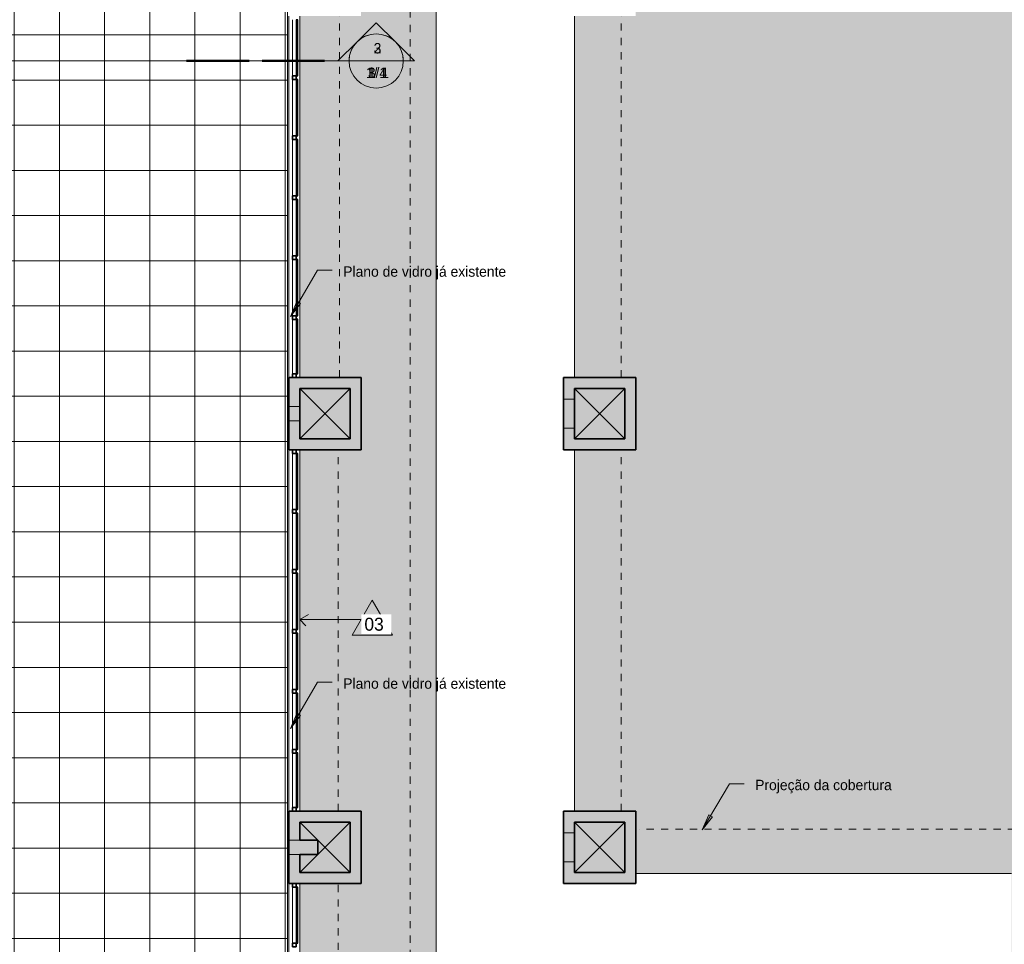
# Model space of a CAD drawing. Header units: metres. Extents: x -33 to 1508, y -379 to 284.
# Tile 162 of 186: x -9 to 4, y 10 to 23. Entities that reach past the tile are written whole.
import ezdxf

# ---------------------------------------------------------------- set-up
doc = ezdxf.new("R2010")
doc.units = ezdxf.units.M
doc.linetypes.add('Projeção', pattern=[0.003969, 0.002381, -0.001587])
for name, color, linetype, lineweight in [('A-DETL-THIN', 151, 'Continuous', 18), ('A-FLOR', 192, 'Continuous', 18), ('A-FLOR-OVHD', 1, 'Projeção', 18), ('A-FLOR-PATT', 8, 'Continuous', 18), ('A-GLAZ-CURT', 52, 'Continuous', 18), ('A-GLAZ-CWMG', 51, 'Continuous', 18), ('A-WALL', 113, 'Continuous', 18), ('A-WALL-PATT', 111, 'Continuous', 35), ('G-ANNO-SYMB', 111, 'Continuous', 9), ('G-ANNO-TEXT', 231, 'Continuous', 9)]:
    doc.layers.add(name, color=color, linetype=linetype, lineweight=lineweight)
doc.styles.add('Century Gothic', font='GOTHIC.TTF', dxfattribs={"height": 0.143711})
doc.styles.add('Century Gothic_1', font='GOTHIC.TTF', dxfattribs={"height": 0.179639})

# ---------------------------------------------------------------- blocks, each defined once
blk = doc.blocks.new('Painel do sistema - Envidraçado-169722-1-PLANTA CONSTRUIR DEMOLIR')
at = {"layer": 'A-GLAZ-CURT', "lineweight": 25}
for p, q in [((0.3775, -0.0245), (-0.3775, -0.0245)), ((-0.3775, -0.0245), (-0.3775, -0.0495)), ((-0.3775, -0.0495), (0.3775, -0.0495)), ((0.3775, -0.0495), (0.3775, -0.0245))]:
    blk.add_line(p, q, dxfattribs=at)
blk = doc.blocks.new('Painel do sistema - Envidraçado-169723-1-PLANTA CONSTRUIR DEMOLIR')
at = {"layer": 'A-GLAZ-CURT', "lineweight": 25}
for p, q in [((0.39, -0.0245), (-0.39, -0.0245)), ((-0.39, -0.0245), (-0.39, -0.0495)), ((-0.39, -0.0495), (0.39, -0.0495)), ((0.39, -0.0495), (0.39, -0.0245))]:
    blk.add_line(p, q, dxfattribs=at)
blk = doc.blocks.new('Painel do sistema - Envidraçado-169724-1-PLANTA CONSTRUIR DEMOLIR')
at = {"layer": 'A-GLAZ-CURT', "lineweight": 25}
for p, q in [((0.3875, -0.0245), (-0.3875, -0.0245)), ((-0.3875, -0.0245), (-0.3875, -0.0495)), ((-0.3875, -0.0495), (0.3875, -0.0495)), ((0.3875, -0.0495), (0.3875, -0.0245))]:
    blk.add_line(p, q, dxfattribs=at)
blk = doc.blocks.new('Montante retangular - 50 x 150 mm-169681-1-PLANTA CONSTRUIR DEMOLIR')
at = {"layer": 'A-GLAZ-CWMG', "lineweight": 35}
for p, q in [((-0.025, 0.025), (0.025, 0.025)), ((-0.025, -0.025), (-0.025, 0.025)), ((0.025, 0.025), (0.025, -0.025)), ((0.025, -0.025), (-0.025, -0.025))]:
    blk.add_line(p, q, dxfattribs=at)
blk = doc.blocks.new('Montante retangular - 50 x 150 mm-169727-1-PLANTA CONSTRUIR DEMOLIR')
at = {"layer": 'A-GLAZ-CWMG', "lineweight": 35}
for p, q in [((0, 0.025), (-0.05, 0.025)), ((-0.05, 0.025), (-0.05, -0.025)), ((0, -0.025), (0, 0.025)), ((-0.05, -0.025), (0, -0.025))]:
    blk.add_line(p, q, dxfattribs=at)
blk = doc.blocks.new('Montante retangular - 50 x 150 mm-169683-1-PLANTA CONSTRUIR DEMOLIR')
at = {"layer": 'A-GLAZ-CWMG'}
blk.add_line((-5.427, 21.18), (-5.427, 21.96), dxfattribs=at)
blk = doc.blocks.new('Montante retangular - 50 x 150 mm-169684-1-PLANTA CONSTRUIR DEMOLIR')
at = {"layer": 'A-GLAZ-CWMG'}
blk.add_line((-5.427, 22.01), (-5.427, 22.785), dxfattribs=at)
blk = doc.blocks.new('Montante retangular - 50 x 150 mm-169685-1-PLANTA CONSTRUIR DEMOLIR')
at = {"layer": 'A-GLAZ-CWMG'}
blk.add_line((-5.427, 17.885), (-5.427, 18.64), dxfattribs=at)
blk = doc.blocks.new('Montante retangular - 50 x 150 mm-169726-1-PLANTA CONSTRUIR DEMOLIR')
at = {"layer": 'A-GLAZ-CWMG', "lineweight": 35}
for p, q in [((-0.05, 0.025), (0, 0.025)), ((-0.05, -0.025), (-0.05, 0.025)), ((0, 0.025), (0, -0.025)), ((0, -0.025), (-0.05, -0.025))]:
    blk.add_line(p, q, dxfattribs=at)
blk = doc.blocks.new('Corte - M_Extremidade superior do corte - Preenchido-1049-1-PLANTA CONSTRUIR DEMOLIR')
at = {"layer": 'G-ANNO-SYMB'}
h = blk.add_hatch(color=256, dxfattribs=at)
edge = h.paths.add_edge_path(flags=0)
edge.add_line((-0.00954, 0.00354), (-0.006, 0.00707))
edge.add_line((-0.006, 0.00707), (-0.00246, 0.00354))
edge.add_arc((-0.006, 0), 0.005, 45, 135)
h = blk.add_hatch(color=256, dxfattribs=at)
edge = h.paths.add_edge_path(flags=0)
edge.add_arc((-0.006, 0), 0.005, 135, 180)
edge.add_line((-0.011, 0), (-0.01307, 0))
edge.add_line((-0.01307, 0), (-0.00954, 0.00354))
h = blk.add_hatch(color=256, dxfattribs=at)
edge = h.paths.add_edge_path(flags=0)
edge.add_line((-0.00246, 0.00354), (0.00107, 0))
edge.add_line((0.00107, 0), (-0.001, 0))
edge.add_arc((-0.006, 0), 0.005, 0, 45)
for p, q in [((-0.006, 0.00707), (-0.00954, 0.00354)), ((-0.00246, 0.00354), (-0.006, 0.00707)), ((-0.00954, 0.00354), (-0.01307, 0)), ((0.00107, 0), (-0.00246, 0.00354)), ((-0.01307, 0), (-0.011, 0)), ((-0.001, 0), (0.00107, 0)), ((-0.011, 0), (-0.01307, 0)), ((-0.001, 0), (0.00107, 0))]:
    blk.add_line(p, q, dxfattribs=at)
at = {"layer": 'G-ANNO-SYMB', "lineweight": 50}
for p, q in [((0.00351, 0), (0.01502, 0)), ((0.01746, 0), (0.02898, 0))]:
    blk.add_line(p, q, dxfattribs=at)
at = {"layer": 'G-ANNO-SYMB'}
for start, end in [(360, 180), (45, 135), (135, 180), (0, 45), (180, 360)]:
    blk.add_arc((-0.006, 0), 0.005, start, end, dxfattribs=at)

msp = doc.modelspace()

# ---------------------------------------------------------------- hatches: boundary and pattern name
at = {"layer": 'A-FLOR-PATT'}
h = msp.add_hatch(color=256, dxfattribs=at)
h.paths.add_polyline_path([(12.12, -28.517), (25.991, -28.517), (25.991, -28.481), (8.97, -28.481), (8.97, -19.309), (25.991, -19.309), (25.991, -13.265), (25.973, -13.265), (25.973, -4.781), (22.713, -4.781), (22.713, -4.845), (22.723, -4.845), (22.723, -4.795), (22.837, -4.795), (22.837, -4.845), (22.863, -4.845), (22.863, -6.165), (23.713, -6.165), (23.713, -7.165), (22.886, -7.165), (22.863, -8.873), (22.863, -12.515), (23.213, -12.515), (23.213, -13.515), (22.213, -13.515), (22.213, -12.665), (17.423, -12.665), (17.423, -13.515), (16.423, -13.515), (16.423, -12.665), (11.423, -12.665), (11.423, -13.515), (10.423, -13.515), (10.423, -12.665), (5.423, -12.665), (5.423, -13.515), (4.423, -13.515), (4.423, -12.665), (-0.577, -12.665), (-0.577, -19.815), (-0.077, -19.815), (-0.077, -21.315), (-1.628, -21.315), (-1.628, -20.815), (-6.427, -20.815), (-6.427, -21.02), (3.96, -28.517), (11.804, -28.517)], flags=0)
h.paths.add_polyline_path([(-32.827, -28.517), (-31.334, -28.517), (-32.827, -27.457)], flags=0)
h.paths.add_polyline_path([(-24.17, -21.315), (-23.877, -21.315), (-23.877, -20.315), (-26.884, -20.315), (-26.884, -12.765), (-27.884, -12.765), (-27.884, -13.29), (-29.027, -13.29), (-29.027, -11.79), (-28.512, -11.79), (-28.512, -1.515), (-29.027, -1.515), (-29.027, -0.015), (-28.512, -0.015), (-28.512, 4.335), (-29.027, 4.335), (-29.027, 5.835), (-28.527, 5.835), (-28.527, 10.835), (-29.027, 10.835), (-29.027, 11.835), (-28.527, 11.835), (-28.527, 16.835), (-29.027, 16.835), (-29.027, 17.835), (-28.527, 17.835), (-28.527, 22.835), (-29.027, 22.835), (-29.027, 23.835), (-28.527, 23.835), (-28.527, 29.085), (-29.027, 29.085), (-29.027, 30.085), (-28.027, 30.085), (-28.027, 29.235), (-26.212, 29.235), (-26.212, 31.885), (-28.177, 31.885), (-28.177, 31.898), (-32.827, 31.898), (-32.827, -16.332), (-26.884, -20.688), (-26.735, -20.79), (-26.575, -20.888), (-26.41, -20.976), (-26.239, -21.054), (-26.065, -21.122), (-25.887, -21.181), (-25.706, -21.229), (-25.522, -21.266), (-25.336, -21.293), (-25.15, -21.309), (-24.962, -21.315), (-24.64, -21.315)], flags=0)
h.paths.add_polyline_path([(-23.695, -21.165), (-22.527, -21.165), (-22.527, -20.315), (-23.727, -20.315), (-23.727, -21.165)], flags=0)
h.paths.add_polyline_path([(-1.478, -21.165), (-0.227, -21.165), (-0.227, -19.965), (-0.577, -19.965), (-0.577, -20.815), (-1.478, -20.815), (-1.478, -21.02)], flags=0)
h.paths.add_polyline_path([(-6.927, -16.716), (-6.827, -16.716), (-6.827, -16.566), (-6.877, -16.566), (-6.877, -16.715), (-6.927, -16.715)], flags=0)
h.paths.add_polyline_path([(-5.927, -16.716), (-5.927, -16.715), (-5.977, -16.715), (-5.977, -16.566), (-6.027, -16.566), (-6.027, -16.716), (-5.929, -16.716)], flags=0)
h.paths.add_polyline_path([(-30.771, -16.525), (-30.771, -14.525), (-29.471, -14.525), (-29.471, -16.525)], flags=0)
h.paths.add_polyline_path([(-11.234, -16.515), (-11.227, -16.515), (-11.227, -15.015), (-11.234, -15.015), (-11.234, -16.511)], flags=0)
h.paths.add_polyline_path([(-6.367, -15.415), (-6.257, -15.415), (-6.257, -15.265), (-6.367, -15.265), (-6.367, -15.395)], flags=0)
h.paths.add_polyline_path([(22.693, -13.365), (23.063, -13.365), (23.063, -12.665), (22.363, -12.665), (22.363, -13.365), (22.689, -13.365)], flags=0)
h.paths.add_polyline_path([(16.573, -13.365), (17.273, -13.365), (17.273, -12.665), (16.573, -12.665)], flags=0)
h.paths.add_polyline_path([(10.723, -13.365), (11.273, -13.365), (11.273, -12.665), (10.573, -12.665), (10.573, -13.365)], flags=0)
h.paths.add_polyline_path([(5.273, -13.365), (5.273, -12.665), (4.573, -12.665), (4.573, -13.365), (5.123, -13.365)], flags=0)
h.paths.add_polyline_path([(-28.324, -13.14), (-28.034, -13.14), (-28.034, -12.765), (-28.212, -12.765), (-28.212, -12.79), (-28.512, -12.79), (-28.512, -11.94), (-28.877, -11.94), (-28.877, -13.14), (-28.512, -13.14)], flags=0)
h.paths.add_polyline_path([(23.563, -7.015), (23.563, -6.315), (22.863, -6.315), (22.863, -7.015)], flags=0)
h.paths.add_polyline_path([(22.713, -2.781), (22.723, -2.781), (22.723, -2.744), (22.713, -2.744)], flags=0)
h.paths.add_polyline_path([(22.837, -2.781), (25.973, -2.781), (25.973, 3.385), (-0.297, 3.385), (-0.297, 1.435), (4.423, 1.435), (4.423, 2.285), (5.423, 2.285), (5.423, 1.435), (10.423, 1.435), (10.423, 2.285), (11.423, 2.285), (11.423, 1.435), (16.423, 1.435), (16.423, 2.285), (17.423, 2.285), (17.423, 1.435), (22.213, 1.435), (22.213, 2.285), (23.213, 2.285), (23.213, 1.285), (22.863, 1.285), (22.863, -0.165), (23.713, -0.165), (23.713, -1.165), (22.863, -1.165), (22.863, -2.744), (22.837, -2.744)], flags=0)
h.paths.add_polyline_path([(-6.587, -1.813), (-6.587, -1.813), (-7.996, -0.538), (-8.593, -1.198), (-8.489, -1.292), (-7.891, -0.632), (-6.587, -1.813)], flags=0)
h.paths.add_polyline_path([(-9.002, -1.65), (-9.002, -1.65), (-9.002, -1.65)], flags=0)
h.paths.add_polyline_path([(-28.805, -1.365), (-28.512, -1.365), (-28.512, -0.165), (-28.877, -0.165), (-28.877, -1.365)], flags=0)
h.paths.add_polyline_path([(-8.45, -1.248), (-8.554, -1.154), (-8.011, -0.555), (-7.912, -0.654), (-8.353, -1.141)], flags=0)
h.paths.add_polyline_path([(22.863, -1.015), (23.563, -1.015), (23.563, -0.315), (22.863, -0.315), (22.863, -0.865)], flags=0)
h.paths.add_polyline_path([(22.363, 1.435), (22.663, 1.435), (22.663, 1.685), (22.863, 1.685), (22.863, 1.435), (23.063, 1.435), (23.063, 2.135), (22.363, 2.135), (22.363, 1.685)], flags=0)
h.paths.add_polyline_path([(17.273, 1.435), (17.273, 2.135), (16.573, 2.135), (16.573, 1.435), (16.823, 1.435), (16.823, 1.685), (17.023, 1.685), (17.023, 1.435)], flags=0)
h.paths.add_polyline_path([(4.823, 1.435), (4.823, 1.685), (5.023, 1.685), (5.023, 1.435), (5.273, 1.435), (5.273, 2.135), (4.573, 2.135), (4.573, 1.435)], flags=0)
h.paths.add_polyline_path([(11.023, 1.435), (11.273, 1.435), (11.273, 2.135), (10.573, 2.135), (10.573, 1.435), (10.823, 1.435), (10.823, 1.685), (11.023, 1.685)], flags=0)
h.paths.add_polyline_path([(-28.877, 4.485), (-28.512, 4.485), (-28.512, 4.995), (-28.177, 4.995), (-28.177, 5.685), (-28.877, 5.685), (-28.877, 4.695)], flags=0)
h.paths.add_polyline_path([(-20.127, 4.995), (-19.377, 4.995), (-19.377, 5.685), (-20.127, 5.685), (-20.127, 5.001)], flags=0)
h.paths.add_polyline_path([(-5.077, 5.265), (-4.627, 5.265), (-4.627, 5.285), (-5.077, 5.285)], flags=0)
h.paths.add_polyline_path([(12.606, 5.275), (16.423, 5.275), (16.423, 6.185), (17.423, 6.185), (17.423, 5.275), (22.213, 5.275), (22.213, 6.185), (23.213, 6.185), (23.213, 5.275), (25.991, 5.275), (25.991, 10.835), (8.989, 10.835), (8.989, 31.898), (-1.527, 31.898), (-1.527, 30.085), (-0.677, 30.085), (-0.677, 29.085), (-1.527, 29.085), (-1.527, 23.835), (-0.677, 23.835), (-0.677, 22.835), (-1.527, 22.835), (-1.527, 17.835), (-0.677, 17.835), (-0.677, 16.835), (-1.527, 16.835), (-1.527, 11.835), (-0.677, 11.835), (-0.677, 10.975), (4.523, 10.975), (4.523, 6.185), (5.423, 6.185), (5.423, 5.275), (10.423, 5.275), (10.423, 6.185), (11.423, 6.185), (11.423, 5.275)], flags=0)
h.paths.add_polyline_path([(-2.302, 5.285), (-2.302, 5.285), (-3.418, 5.285)], flags=0)
h.paths.add_polyline_path([(22.513, 5.335), (23.063, 5.335), (23.063, 6.035), (22.363, 6.035), (22.363, 5.335)], flags=0)
h.paths.add_polyline_path([(17.123, 5.335), (17.273, 5.335), (17.273, 6.035), (16.573, 6.035), (16.573, 5.335), (16.723, 5.335)], flags=0)
h.paths.add_polyline_path([(4.723, 5.335), (5.273, 5.335), (5.273, 6.035), (4.573, 6.035), (4.573, 5.335)], flags=0)
h.paths.add_polyline_path([(11.123, 5.335), (11.273, 5.335), (11.273, 6.035), (10.573, 6.035), (10.573, 5.335), (10.723, 5.335)], flags=0)
h.paths.add_polyline_path([(-5.327, 6.335), (-3.437, 6.335), (-3.437, 31.885), (-8.177, 31.885), (-8.177, 29.235), (-5.477, 29.235), (-5.477, 30.085), (-4.477, 30.085), (-4.477, 29.085), (-5.327, 29.085), (-5.327, 23.835), (-4.477, 23.835), (-4.477, 22.835), (-5.327, 22.835), (-5.327, 17.835), (-4.477, 17.835), (-4.477, 16.835), (-5.327, 16.835), (-5.327, 11.835), (-4.477, 11.835), (-4.477, 10.835), (-5.327, 10.835), (-5.327, 9.243)], flags=0)
h.paths.add_polyline_path([(-1.523, 10.985), (-0.827, 10.985), (-0.827, 11.685), (-1.527, 11.685), (-1.527, 10.985)], flags=0)
h.paths.add_polyline_path([(-4.627, 10.985), (-4.627, 11.685), (-5.327, 11.685), (-5.327, 11.435), (-5.077, 11.435), (-5.077, 11.235), (-5.327, 11.235), (-5.327, 10.985), (-4.765, 10.985)], flags=0)
h.paths.add_polyline_path([(-28.877, 10.985), (-28.527, 10.985), (-28.527, 11.685), (-28.877, 11.685), (-28.877, 11.135)], flags=0)
h.paths.add_polyline_path([(-4.627, 16.985), (-4.627, 17.685), (-5.327, 17.685), (-5.327, 16.985)], flags=0)
h.paths.add_polyline_path([(-0.827, 16.985), (-0.827, 17.685), (-1.527, 17.685), (-1.527, 16.985)], flags=0)
h.paths.add_polyline_path([(-28.877, 16.985), (-28.527, 16.985), (-28.527, 17.685), (-28.877, 17.685), (-28.877, 17.135)], flags=0)
h.paths.add_polyline_path([(-5.327, 22.985), (-4.627, 22.985), (-4.627, 23.685), (-5.327, 23.685), (-5.327, 23.235)], flags=0)
h.paths.add_polyline_path([(-0.827, 22.985), (-0.827, 23.685), (-1.527, 23.685), (-1.527, 22.985)], flags=0)
h.paths.add_polyline_path([(-28.527, 22.985), (-28.527, 23.685), (-28.877, 23.685), (-28.877, 22.985)], flags=0)
h.paths.add_polyline_path([(-4.928, 29.235), (-4.627, 29.235), (-4.627, 29.935), (-5.327, 29.935), (-5.327, 29.235), (-5.172, 29.235)], flags=0)
h.paths.add_polyline_path([(-20.127, 29.235), (-19.427, 29.235), (-19.427, 29.935), (-20.127, 29.935)], flags=0)
h.paths.add_polyline_path([(-0.827, 29.235), (-0.827, 29.935), (-1.527, 29.935), (-1.527, 29.235)], flags=0)
h.paths.add_polyline_path([(-19.277, 29.235), (-12.677, 29.235), (-12.677, 31.885), (-23.212, 31.885), (-23.212, 29.235), (-20.277, 29.235), (-20.277, 30.085), (-19.277, 30.085), (-19.277, 29.935)], flags=0)
h.paths.add_polyline_path([(-28.527, 29.235), (-28.177, 29.235), (-28.177, 29.935), (-28.877, 29.935), (-28.877, 29.235)], flags=0)
h = msp.add_hatch(dxfattribs=at)
h.set_pattern_fill('FP_1', color=256, style=0, pattern_type=2)
h.set_pattern_definition([(270, (0.723, 8.2), (0.625, 4e-17), []), (0, (0.723, 8.2), (0, 0.625), [])])
h.paths.add_polyline_path([(4.573, -12.515), (22.693, -12.515), (22.693, -4.665), (22.713, -4.665), (22.713, -2.829), (22.693, -2.829), (22.693, 1.265), (-1.317, 1.265), (-1.317, 1.535), (-1.547, 1.535), (-2.126, 2.068), (-2.484, 1.679), (-2.521, 1.713), (-2.487, 1.749), (-2.505, 1.766), (-2.215, 2.082), (-2.196, 2.065), (-2.163, 2.102), (-2.231, 2.164), (-2.13, 2.275), (-1.489, 1.685), (-1.297, 1.685), (-1.297, 5.185), (-1.677, 5.185), (-1.677, 5.285), (-4.477, 5.285), (-4.477, 5.115), (-5.077, 5.115), (-5.077, 4.85), (-4.858, 4.655), (-4.971, 4.528), (-5.036, 4.586), (-5.056, 4.563), (-5.037, 4.547), (-5.293, 4.26), (-5.312, 4.275), (-5.345, 4.239), (-5.382, 4.272), (-5.073, 4.619), (-5.497, 4.996), (-5.497, 29.085), (-9.558, 29.085), (-9.558, 29.08), (-9.882, 29.08), (-9.882, 29.085), (-11.407, 29.085), (-11.407, 29.065), (-19.277, 29.065), (-19.277, 24.08), (-19.427, 24.08), (-19.427, 29.065), (-23.767, 29.065), (-23.767, 29.085), (-25.707, 29.085), (-25.707, 29.065), (-28.367, 29.065), (-28.367, 29.085), (-28.377, 29.085), (-28.377, 5.835), (-28.044, 5.835), (-28.044, 5.837), (-27.534, 5.837), (-27.534, 5.179), (-28.027, 5.179), (-28.027, 4.995), (-20.297, 4.995), (-20.297, 5.845), (-20.277, 5.845), (-20.277, 5.835), (-19.227, 5.835), (-19.227, 5.825), (-17.283, 5.825), (-15.267, 7.841), (-15.267, 9.606), (-12.967, 9.606), (-12.967, 9.09), (-9.688, 9.09), (-9.688, 6.24), (-9.888, 6.24), (-9.888, 8.89), (-12.967, 8.89), (-12.967, 7.127), (-12.946, 7.113), (-12.838, 7.032), (-12.739, 6.941), (-12.649, 6.841), (-12.568, 6.733), (-12.495, 6.613), (-12.437, 6.498), (-12.389, 6.372), (-12.967, 5.794), (-12.967, 2.51), (-11.594, 3.883), (-11.466, 3.833), (-11.348, 3.773), (-11.234, 3.702), (-11.127, 3.621), (-11.028, 3.53), (-10.937, 3.43), (-10.856, 3.322), (-10.783, 3.202), (-10.726, 3.087), (-10.677, 2.961), (-12.967, 0.671), (-12.967, -0.892), (-15.267, -0.892), (-15.267, 3.494), (-15.438, 3.323), (-15.569, 3.374), (-15.684, 3.432), (-15.8, 3.503), (-15.906, 3.583), (-16.006, 3.674), (-16.097, 3.773), (-16.179, 3.88), (-16.25, 3.994), (-16.311, 4.114), (-16.36, 4.239), (-15.267, 5.332), (-15.267, 7.559), (-17, 5.825), (-16.427, 5.825), (-16.427, 5.675), (-17.15, 5.675), (-17.577, 5.248), (-17.577, 3.3), (-16.797, 3.3), (-16.797, 3.225), (-16.077, 3.225), (-16.077, -3.539), (-14.64, -3.539), (-14.64, -3.484), (-14.26, -3.484), (-14.26, -3.539), (-14.18, -3.539), (-14.18, -3.484), (-13.8, -3.484), (-13.8, -3.539), (-13.62, -3.539), (-13.62, -3.484), (-13.24, -3.484), (-13.24, -3.539), (-13.16, -3.539), (-13.16, -3.484), (-12.78, -3.484), (-12.78, -3.539), (-12.399, -3.539), (-11.954, -3.047), (-12.473, -2.577), (-9.911, 0.252), (-10.912, 1.158), (-9.071, 3.19), (-6.423, 3.19), (-6.317, 3.297), (-6.281, 3.261), (-5.96, 3.622), (-5.923, 3.589), (-5.956, 3.552), (-5.938, 3.535), (-6.194, 3.248), (-6.212, 3.264), (-6.245, 3.227), (-6.264, 3.244), (-6.211, 3.19), (-6.361, 3.04), (-6.53, 3.04), (-6.488, 2.998), (-6.485, 3.001), (-6.476, 3), (-6.432, 2.956), (-6.439, 2.949), (-6.423, 2.932), (-6.5, 2.855), (-5.917, 2.271), (-5.945, 2.243), (-6.545, 2.843), (-6.552, 2.836), (-6.597, 2.881), (-6.597, 2.889), (-6.594, 2.892), (-6.623, 2.921), (-6.623, 2.865), (-7.023, 2.865), (-7.023, 3.04), (-9.005, 3.04), (-9.659, 2.317), (-5.805, -1.172), (-6.207, -1.617), (-4.762, -2.926), (-3.861, -1.931), (-3.861, 0.105), (-4.263, 0.105), (-4.263, 0.505), (-4.222, 0.505), (-4.256, 0.54), (-4.249, 0.547), (-4.849, 1.147), (-4.821, 1.175), (-4.237, 0.592), (-4.16, 0.67), (-4.143, 0.653), (-4.136, 0.66), (-4.091, 0.615), (-4.091, 0.607), (-4.094, 0.604), (-3.995, 0.505), (-3.861, 0.505), (-3.861, 0.355), (-3.562, 0.655), (-3.526, 0.619), (-3.493, 0.656), (-3.511, 0.672), (-3.221, 0.988), (-3.202, 0.971), (-3.169, 1.008), (-3.132, 0.974), (-3.49, 0.585), (-3.509, 0.602), (-3.455, 0.549), (-3.711, 0.293), (-3.711, -1.989), (-4.919, -3.323), (-4.919, -3.323), (-5.389, -3.842), (-6.501, -2.835), (-9.063, -5.665), (-9.507, -5.262), (-9.933, -5.732), (-9.933, -6.363), (-9.853, -6.363), (-9.853, -6.66), (-9.933, -6.66), (-9.933, -6.703), (-9.853, -6.703), (-9.853, -6.982), (-9.933, -6.982), (-9.933, -7.123), (-9.853, -7.123), (-9.853, -7.42), (-9.933, -7.42), (-9.933, -7.463), (-9.853, -7.463), (-9.853, -7.742), (-9.933, -7.742), (-9.933, -9.365), (-3.187, -9.365), (-3.187, -10.195), (-3.093, -10.195), (-3.093, -10.865), (-1.12, -10.865), (-0.727, -10.472), (-0.727, -9.715), (-0.577, -9.715), (-0.577, -10.322), (1.2, -8.544), (-0.899, -8.544), (-2.357, -10.002), (-2.488, -9.951), (-2.603, -9.893), (-2.717, -9.823), (-2.825, -9.742), (-2.925, -9.651), (-3.016, -9.552), (-3.097, -9.445), (-3.169, -9.331), (-3.229, -9.211), (-3.279, -9.085), (-2.738, -8.544), (-7.284, -8.544), (-7.284, -6.244), (-5.56, -6.244), (-3.641, -4.326), (-3.514, -4.376), (-3.396, -4.435), (-3.282, -4.507), (-3.175, -4.588), (-3.075, -4.679), (-2.985, -4.779), (-2.904, -4.887), (-2.831, -5.007), (-2.773, -5.122), (-2.725, -5.248), (-3.722, -6.244), (-0.438, -6.244), (-0.224, -6.031), (-0.097, -6.081), (0.022, -6.141), (0.136, -6.212), (0.179, -6.244), (2.522, -6.244), (2.522, -3.223), (-0.078, -3.223), (-0.078, -3.023), (2.648, -3.023), (2.648, -6.244), (3.213, -6.244), (3.213, -8.544), (1.483, -8.544), (-0.577, -10.605), (-0.577, -12.515), (4.423, -12.515)], flags=0)
h.paths.add_polyline_path([(-3.187, -12.515), (-0.727, -12.515), (-0.727, -10.755), (-1.037, -11.065), (-3.093, -11.065), (-3.093, -11.895), (-3.187, -11.895), (-3.187, -12.469)], flags=0)
h.paths.add_polyline_path([(-2.373, -9.943), (-0.975, -8.544), (-2.667, -8.544), (-3.221, -9.099), (-3.173, -9.213), (-3.116, -9.322), (-3.049, -9.426), (-2.974, -9.524), (-2.891, -9.615), (-2.799, -9.698), (-2.701, -9.773), (-2.597, -9.839), (-2.482, -9.898)], flags=0)
h.paths.add_polyline_path([(-0.367, -6.244), (0.093, -6.244), (0.013, -6.193), (-0.099, -6.135), (-0.211, -6.088), (-0.224, -6.102)], flags=0)
h.paths.add_polyline_path([(-5.489, -6.244), (-3.797, -6.244), (-2.784, -5.231), (-2.833, -5.112), (-2.891, -5.001), (-2.954, -4.903), (-3.029, -4.805), (-3.112, -4.714), (-3.203, -4.63), (-3.301, -4.555), (-3.405, -4.488), (-3.516, -4.43), (-3.628, -4.383), (-5.256, -6.011)], flags=0)
h.paths.add_polyline_path([(-0.201, -5.185), (-0.814, -5.185), (-0.814, -4.88), (-1.306, -4.88), (-1.306, -4.86), (-1.286, -4.86), (-1.286, -4.385), (-1.306, -4.385), (-1.306, -4.365), (-0.814, -4.365), (-0.814, -3.985), (0.086, -3.985), (0.086, -5.185)], flags=0)
h.paths.add_polyline_path([(-2.214, -5.185), (-2.214, -3.985), (-1.314, -3.985), (-1.314, -5.185), (-2.039, -5.185)], flags=0)
h.paths.add_polyline_path([(-8.465, -4.856), (-8.109, -4.463), (-8.11, -4.462), (-8.466, -4.855), (-8.466, -4.856)], flags=0)
h.paths.add_polyline_path([(-8.076, -4.426), (-7.72, -4.033), (-7.721, -4.032), (-8.076, -4.425), (-8.076, -4.426)], flags=0)
h.paths.add_polyline_path([(-7.686, -3.996), (-7.33, -3.603), (-7.331, -3.602), (-7.687, -3.995)], flags=0)
h.paths.add_polyline_path([(-4.762, -2.926), (-6.207, -1.617), (-5.805, -1.172), (-4.359, -2.481), (-4.762, -2.926)], flags=0)
h.paths.add_polyline_path([(-11.412, -2.188), (-11.412, -2.187), (-11.651, -1.969), (-11.297, -1.577), (-11.298, -1.577), (-11.653, -1.969), (-11.412, -2.187)], flags=0)
h.paths.add_polyline_path([(-6.587, -1.813), (-6.587, -1.813), (-7.884, -0.639), (-7.878, -0.631), (-7.989, -0.531), (-7.996, -0.538), (-8.589, -0.001), (-8.589, -0.001), (-6.587, -1.813)], flags=0)
h.paths.add_polyline_path([(-11.023, -1.758), (-11.023, -1.757), (-11.262, -1.539), (-10.907, -1.147), (-10.909, -1.147), (-11.264, -1.539), (-11.023, -1.757)], flags=0)
h.paths.add_polyline_path([(-1.179, -1.545), (-1.294, -1.545), (-1.29, -1.515), (-1.279, -1.487), (-1.261, -1.462), (-1.237, -1.443), (-1.209, -1.431), (-1.179, -1.426), (-1.179, -1.515)], flags=0)
h.paths.add_polyline_path([(-1.179, -1.665), (-1.179, -1.545), (-1.054, -1.545), (-1.057, -1.573), (-1.067, -1.599), (-1.082, -1.622), (-1.102, -1.641), (-1.125, -1.655), (-1.152, -1.663)], flags=0)
h.paths.add_polyline_path([(-10.873, -1.11), (-10.517, -0.717), (-10.518, -0.716), (-10.874, -1.109)], flags=0)
h.paths.add_polyline_path([(-12.967, 0.747), (-10.736, 2.978), (-10.786, 3.097), (-10.843, 3.208), (-10.906, 3.306), (-10.981, 3.404), (-11.064, 3.495), (-11.155, 3.579), (-11.253, 3.654), (-11.357, 3.721), (-11.469, 3.779), (-11.58, 3.825), (-12.967, 2.439), (-12.967, 1.691)], flags=0)
h.paths.add_polyline_path([(-4.782, 1.143), (-5.949, 2.31), (-5.92, 2.338), (-4.754, 1.172)], flags=0)
h.paths.add_polyline_path([(-18.497, 3.225), (-18.497, 3.3), (-17.777, 3.3), (-17.777, 5.331), (-17.433, 5.675), (-19.227, 5.675), (-19.227, 3.225)], flags=0)
h.paths.add_polyline_path([(-15.455, 3.382), (-15.267, 3.569), (-15.267, 5.261), (-16.302, 4.226), (-16.255, 4.112), (-16.197, 4.003), (-16.131, 3.899), (-16.055, 3.801), (-15.972, 3.71), (-15.881, 3.627), (-15.783, 3.552), (-15.678, 3.486), (-15.564, 3.427)], flags=0)
h.paths.add_polyline_path([(-11.076, 4.117), (-11.913, 4.117), (-11.913, 5.017), (-10.717, 5.017), (-10.717, 4.117), (-11, 4.117)], flags=0)
h.paths.add_polyline_path([(-11.053, 5.025), (-11.073, 5.025), (-11.073, 5.045), (-11.077, 5.045), (-11.077, 5.04), (-11.587, 5.04), (-11.587, 5.517), (-11.913, 5.517), (-11.913, 6.417), (-10.717, 6.417), (-10.717, 5.517), (-11.053, 5.517), (-11.053, 5.045)], flags=0)
h.paths.add_polyline_path([(-27.938, 5.339), (-27.684, 5.339), (-27.684, 5.679), (-28.027, 5.679), (-28.027, 5.339)], flags=0)
h.paths.add_polyline_path([(-12.967, 5.869), (-12.447, 6.389), (-12.497, 6.508), (-12.555, 6.619), (-12.617, 6.717), (-12.692, 6.815), (-12.776, 6.906), (-12.867, 6.99), (-12.967, 7.067), (-12.967, 6.372)], flags=0)
h.paths.add_polyline_path([(-19.377, 6.08), (-19.427, 6.08), (-19.427, 10.835), (-20.277, 10.835), (-20.277, 11.835), (-19.277, 11.835), (-19.277, 6.08)], flags=0)
h.paths.add_polyline_path([(-19.427, 10.985), (-19.427, 11.685), (-20.127, 11.685), (-20.127, 10.985)], flags=0)
h.paths.add_polyline_path([(-19.277, 12.08), (-19.427, 12.08), (-19.427, 16.835), (-20.277, 16.835), (-20.277, 17.835), (-19.277, 17.835), (-19.277, 16.794)], flags=0)
h.paths.add_polyline_path([(-20.127, 16.985), (-19.427, 16.985), (-19.427, 17.685), (-20.127, 17.685), (-20.127, 17.08)], flags=0)
h.paths.add_polyline_path([(-19.427, 18.08), (-19.427, 22.835), (-20.277, 22.835), (-20.277, 23.835), (-19.277, 23.835), (-19.277, 18.08)], flags=0)
h.paths.add_polyline_path([(-20.127, 22.985), (-19.427, 22.985), (-19.427, 23.685), (-20.127, 23.685), (-20.127, 23.08)], flags=0)
at = {"layer": 'A-WALL-PATT', "lineweight": 18}
for points in [[(-5.327, 17.435), (-5.327, 17.835), (-5.477, 17.835), (-5.477, 17.435)], [(-5.327, 17.685), (-4.477, 17.685), (-4.477, 17.835), (-5.327, 17.835)], [(-1.677, 17.535), (-1.527, 17.535), (-1.527, 17.835), (-1.677, 17.835), (-1.677, 17.685)], [(-1.527, 17.685), (-0.677, 17.685), (-0.677, 17.835), (-1.527, 17.835)], [(-4.477, 16.835), (-4.477, 17.685), (-4.627, 17.685), (-4.627, 16.835)], [(-0.827, 16.835), (-0.677, 16.835), (-0.677, 17.685), (-0.827, 17.685), (-0.827, 16.985)], [(-1.527, 17.135), (-1.527, 17.535), (-1.677, 17.535), (-1.677, 17.135)], [(-5.477, 17.235), (-5.327, 17.235), (-5.327, 17.435), (-5.477, 17.435)], [(-5.327, 16.985), (-5.327, 17.235), (-5.477, 17.235), (-5.477, 16.985)], [(-1.677, 16.835), (-1.527, 16.835), (-1.527, 17.135), (-1.677, 17.135), (-1.677, 16.985)], [(-5.327, 16.835), (-4.627, 16.835), (-4.627, 16.985), (-5.477, 16.985), (-5.477, 16.835)], [(-0.827, 16.835), (-0.827, 16.985), (-1.527, 16.985), (-1.527, 16.835)], [(-5.477, 11.685), (-4.627, 11.685), (-4.627, 11.835), (-5.477, 11.835)], [(-4.627, 10.985), (-4.477, 10.985), (-4.477, 11.835), (-4.627, 11.835), (-4.627, 11.685)], [(-1.578, 11.535), (-1.527, 11.535), (-1.527, 11.835), (-1.677, 11.835), (-1.677, 11.535)], [(-1.235, 11.685), (-0.677, 11.685), (-0.677, 11.835), (-1.527, 11.835), (-1.527, 11.685), (-1.297, 11.685)], [(-5.477, 11.435), (-5.327, 11.435), (-5.327, 11.685), (-5.477, 11.685), (-5.477, 11.555)], [(-0.827, 10.835), (-0.677, 10.835), (-0.677, 11.685), (-0.827, 11.685), (-0.827, 10.975)], [(-1.542, 11.135), (-1.527, 11.135), (-1.527, 11.535), (-1.677, 11.535), (-1.677, 11.135)], [(-5.327, 11.235), (-5.077, 11.235), (-5.077, 11.435), (-5.477, 11.435), (-5.477, 11.235)], [(-5.327, 10.835), (-5.327, 11.235), (-5.477, 11.235), (-5.477, 10.835)], [(-1.677, 10.835), (-1.527, 10.835), (-1.527, 11.135), (-1.677, 11.135), (-1.677, 10.985)], [(-4.477, 10.835), (-4.477, 10.985), (-5.327, 10.985), (-5.327, 10.835)], [(-1.522, 10.835), (-0.827, 10.835), (-0.827, 10.985), (-1.527, 10.985), (-1.527, 10.835)]]:
    msp.add_hatch(color=256, dxfattribs=at).paths.add_polyline_path(points, flags=0)
at = {"layer": 'G-ANNO-TEXT'}
for points in [[(-5.457, 18.68), (-5.317, 18.859), (-5.368, 18.889)], [(-5.457, 12.98), (-5.317, 13.159), (-5.368, 13.189)], [(0.244, 11.577), (0.383, 11.756), (0.332, 11.786)]]:
    msp.add_hatch(color=50, dxfattribs=at).paths.add_polyline_path(points, flags=0)

# ---------------------------------------------------------------- linework, layer by layer
at = {"layer": 'A-DETL-THIN'}
for p, q in [((-5.327, 16.985), (-4.627, 17.685)), ((-5.327, 17.685), (-4.627, 16.985)), ((-1.527, 16.985), (-0.827, 17.685)), ((-1.527, 17.685), (-0.827, 16.985)), ((-4.323, 14.756), (-4.603, 14.271)), ((-4.323, 14.756), (-4.043, 14.271)), ((-5.327, 14.485), (-5.206, 14.555)), ((-4.479, 14.485), (-5.327, 14.485)), ((-5.327, 14.485), (-5.242, 14.4)), ((-4.043, 14.271), (-4.603, 14.271)), ((-5.327, 10.985), (-4.627, 11.685)), ((-5.327, 11.685), (-4.627, 10.985)), ((-1.527, 10.985), (-0.827, 11.685)), ((-1.527, 11.685), (-0.827, 10.985))]:
    msp.add_line(p, q, dxfattribs=at)
at = {"layer": 'A-FLOR'}
for p, q in [((-3.437, 31.885), (-3.437, 6.335)), ((-1.527, 17.835), (-1.527, 22.835)), ((-1.527, 11.835), (-1.527, 16.835)), ((4.523, 10.975), (-0.677, 10.975))]:
    msp.add_line(p, q, dxfattribs=at)
at = {"layer": 'A-FLOR-OVHD'}
for p, q in [((-3.797, 5.415), (-3.797, 31.775)), ((-4.777, 17.835), (-4.777, 22.835)), ((-0.877, 17.835), (-0.877, 22.835)), ((-4.796, 11.835), (-4.796, 16.835)), ((-0.877, 11.835), (-0.877, 16.835)), ((5.173, 11.585), (-0.627, 11.585)), ((-4.796, 6.115), (-4.796, 10.835))]:
    msp.add_line(p, q, dxfattribs=at)
at = {"layer": 'A-WALL'}
for p, q in [((-5.497, 4.996), (-5.497, 29.085)), ((-5.477, 22.835), (-5.477, 17.835)), ((-5.327, 22.835), (-5.327, 17.835)), ((-1.677, 17.535), (-1.527, 17.535)), ((-5.477, 17.435), (-5.327, 17.435)), ((-5.327, 17.235), (-5.477, 17.235)), ((-1.527, 17.135), (-1.677, 17.135)), ((-5.477, 16.835), (-5.477, 11.835)), ((-5.327, 16.835), (-5.327, 11.835)), ((-1.677, 11.535), (-1.527, 11.535)), ((-5.477, 11.435), (-5.327, 11.435)), ((-5.327, 11.235), (-5.477, 11.235)), ((-1.527, 11.135), (-1.677, 11.135)), ((-5.477, 10.835), (-5.477, 6.115)), ((-5.327, 10.835), (-5.327, 6.115))]:
    msp.add_line(p, q, dxfattribs=at)
at = {"layer": 'A-WALL', "color": 250, "lineweight": 35}
for p, q in [((-5.477, 17.835), (-5.477, 16.835)), ((-4.477, 17.835), (-5.477, 17.835)), ((-4.477, 16.835), (-4.477, 17.835)), ((-0.677, 17.835), (-1.677, 17.835)), ((-1.677, 17.835), (-1.677, 16.835)), ((-0.677, 16.835), (-0.677, 17.835)), ((-5.327, 16.985), (-5.327, 17.685)), ((-5.327, 17.685), (-4.627, 17.685)), ((-4.627, 17.685), (-4.627, 16.985)), ((-1.527, 17.685), (-0.827, 17.685)), ((-1.527, 16.985), (-1.527, 17.685)), ((-0.827, 17.685), (-0.827, 16.985)), ((-4.627, 16.985), (-5.327, 16.985)), ((-0.827, 16.985), (-1.527, 16.985)), ((-5.477, 16.835), (-4.477, 16.835)), ((-1.677, 16.835), (-0.677, 16.835)), ((-5.477, 11.835), (-5.477, 10.835)), ((-4.477, 11.835), (-5.477, 11.835)), ((-4.477, 10.835), (-4.477, 11.835)), ((-0.677, 11.835), (-1.677, 11.835)), ((-1.677, 11.835), (-1.677, 10.835)), ((-0.677, 10.835), (-0.677, 11.835)), ((-5.327, 11.685), (-4.627, 11.685)), ((-5.327, 11.435), (-5.327, 11.685)), ((-4.627, 11.685), (-4.627, 10.985)), ((-1.527, 11.685), (-0.827, 11.685)), ((-1.527, 10.985), (-1.527, 11.685)), ((-0.827, 11.685), (-0.827, 10.985)), ((-5.077, 11.435), (-5.327, 11.435)), ((-5.077, 11.235), (-5.077, 11.435)), ((-5.327, 10.985), (-5.327, 11.235)), ((-5.327, 11.235), (-5.077, 11.235)), ((-4.627, 10.985), (-5.327, 10.985)), ((-0.827, 10.985), (-1.527, 10.985)), ((-5.477, 10.835), (-4.477, 10.835)), ((-1.677, 10.835), (-0.677, 10.835))]:
    msp.add_line(p, q, dxfattribs=at)
at = {"layer": 'G-ANNO-SYMB'}
for p, q in [((-29.552, 22.214), (-4.719, 22.214)), ((-29.552, 22.214), (-4.719, 22.214)), ((-29.552, 22.214), (-4.719, 22.214)), ((-4.644, 22.214), (-3.894, 22.214)), ((-4.644, 22.214), (-3.894, 22.214)), ((-4.644, 22.214), (-3.894, 22.214))]:
    msp.add_line(p, q, dxfattribs=at)
at = {"layer": 'G-ANNO-TEXT', "color": 50}
for p, q in [((-5.457, 18.68), (-5.08, 19.319)), ((-5.08, 19.319), (-4.878, 19.319)), ((-5.368, 18.889), (-5.457, 18.68)), ((-5.457, 18.68), (-5.317, 18.859)), ((-5.317, 18.859), (-5.368, 18.889)), ((-5.457, 12.98), (-5.08, 13.619)), ((-5.08, 13.619), (-4.878, 13.619)), ((-5.368, 13.189), (-5.457, 12.98)), ((-5.457, 12.98), (-5.317, 13.159)), ((-5.317, 13.159), (-5.368, 13.189)), ((0.244, 11.577), (0.62, 12.216)), ((0.62, 12.216), (0.823, 12.216)), ((0.332, 11.786), (0.244, 11.577)), ((0.244, 11.577), (0.383, 11.756)), ((0.383, 11.756), (0.332, 11.786))]:
    msp.add_line(p, q, dxfattribs=at)

# ---------------------------------------------------------------- block references
at = {"layer": 'A-GLAZ-CURT', "rotation": 90.00000000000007}
for name, p in [('Painel do sistema - Envidraçado-169724-1-PLANTA CONSTRUIR DEMOLIR', (-5.402, 22.398)), ('Painel do sistema - Envidraçado-169723-1-PLANTA CONSTRUIR DEMOLIR', (-5.402, 21.57)), ('Painel do sistema - Envidraçado-169723-1-PLANTA CONSTRUIR DEMOLIR', (-5.402, 20.74)), ('Painel do sistema - Envidraçado-169723-1-PLANTA CONSTRUIR DEMOLIR', (-5.402, 19.91)), ('Painel do sistema - Envidraçado-169723-1-PLANTA CONSTRUIR DEMOLIR', (-5.402, 19.08)), ('Painel do sistema - Envidraçado-169722-1-PLANTA CONSTRUIR DEMOLIR', (-5.402, 18.263)), ('Painel do sistema - Envidraçado-169724-1-PLANTA CONSTRUIR DEMOLIR', (-5.402, 16.398)), ('Painel do sistema - Envidraçado-169723-1-PLANTA CONSTRUIR DEMOLIR', (-5.402, 15.57)), ('Painel do sistema - Envidraçado-169723-1-PLANTA CONSTRUIR DEMOLIR', (-5.402, 14.74)), ('Painel do sistema - Envidraçado-169723-1-PLANTA CONSTRUIR DEMOLIR', (-5.402, 13.91)), ('Painel do sistema - Envidraçado-169723-1-PLANTA CONSTRUIR DEMOLIR', (-5.402, 13.08)), ('Painel do sistema - Envidraçado-169722-1-PLANTA CONSTRUIR DEMOLIR', (-5.402, 12.263)), ('Painel do sistema - Envidraçado-169724-1-PLANTA CONSTRUIR DEMOLIR', (-5.402, 10.398))]:
    msp.add_blockref(name, p, dxfattribs=at)
at = {"layer": 'A-GLAZ-CWMG'}
for name, p in [('Montante retangular - 50 x 150 mm-169684-1-PLANTA CONSTRUIR DEMOLIR', (0, 0)), ('Montante retangular - 50 x 150 mm-169683-1-PLANTA CONSTRUIR DEMOLIR', (0, 0)), ('Montante retangular - 50 x 150 mm-169683-1-PLANTA CONSTRUIR DEMOLIR', (0, -0.83)), ('Montante retangular - 50 x 150 mm-169683-1-PLANTA CONSTRUIR DEMOLIR', (0, -1.66)), ('Montante retangular - 50 x 150 mm-169683-1-PLANTA CONSTRUIR DEMOLIR', (0, -2.49)), ('Montante retangular - 50 x 150 mm-169685-1-PLANTA CONSTRUIR DEMOLIR', (0, 0)), ('Montante retangular - 50 x 150 mm-169684-1-PLANTA CONSTRUIR DEMOLIR', (0, -6)), ('Montante retangular - 50 x 150 mm-169683-1-PLANTA CONSTRUIR DEMOLIR', (0, -6)), ('Montante retangular - 50 x 150 mm-169683-1-PLANTA CONSTRUIR DEMOLIR', (0, -6.83)), ('Montante retangular - 50 x 150 mm-169683-1-PLANTA CONSTRUIR DEMOLIR', (0, -7.66)), ('Montante retangular - 50 x 150 mm-169683-1-PLANTA CONSTRUIR DEMOLIR', (0, -8.49)), ('Montante retangular - 50 x 150 mm-169685-1-PLANTA CONSTRUIR DEMOLIR', (0, -6)), ('Montante retangular - 50 x 150 mm-169684-1-PLANTA CONSTRUIR DEMOLIR', (0, -12))]:
    msp.add_blockref(name, p, dxfattribs=at)
at = {"layer": 'A-GLAZ-CWMG', "extrusion": (0, 0, -1), "rotation": 89.99999999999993}
for name, p in [('Montante retangular - 50 x 150 mm-169681-1-PLANTA CONSTRUIR DEMOLIR', (5.402, 21.985)), ('Montante retangular - 50 x 150 mm-169681-1-PLANTA CONSTRUIR DEMOLIR', (5.402, 21.155)), ('Montante retangular - 50 x 150 mm-169681-1-PLANTA CONSTRUIR DEMOLIR', (5.402, 20.325)), ('Montante retangular - 50 x 150 mm-169681-1-PLANTA CONSTRUIR DEMOLIR', (5.402, 19.495)), ('Montante retangular - 50 x 150 mm-169681-1-PLANTA CONSTRUIR DEMOLIR', (5.402, 18.665)), ('Montante retangular - 50 x 150 mm-169726-1-PLANTA CONSTRUIR DEMOLIR', (5.402, 16.835)), ('Montante retangular - 50 x 150 mm-169681-1-PLANTA CONSTRUIR DEMOLIR', (5.402, 15.985)), ('Montante retangular - 50 x 150 mm-169681-1-PLANTA CONSTRUIR DEMOLIR', (5.402, 15.155)), ('Montante retangular - 50 x 150 mm-169681-1-PLANTA CONSTRUIR DEMOLIR', (5.402, 14.325)), ('Montante retangular - 50 x 150 mm-169681-1-PLANTA CONSTRUIR DEMOLIR', (5.402, 13.495)), ('Montante retangular - 50 x 150 mm-169681-1-PLANTA CONSTRUIR DEMOLIR', (5.402, 12.665)), ('Montante retangular - 50 x 150 mm-169726-1-PLANTA CONSTRUIR DEMOLIR', (5.402, 10.835)), ('Montante retangular - 50 x 150 mm-169681-1-PLANTA CONSTRUIR DEMOLIR', (5.402, 9.985))]:
    msp.add_blockref(name, p, dxfattribs=at)
at = {"layer": 'A-GLAZ-CWMG', "rotation": 270.0000000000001}
for p in [(-5.402, 17.835), (-5.402, 11.835)]:
    msp.add_blockref('Montante retangular - 50 x 150 mm-169727-1-PLANTA CONSTRUIR DEMOLIR', p, dxfattribs=at)
at = {"layer": 'G-ANNO-SYMB', "extrusion": (0, 0, -1), "xscale": 74.99999999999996, "yscale": 74.99999999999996, "zscale": 74.99999999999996}
msp.add_blockref('Corte - M_Extremidade superior do corte - Preenchido-1049-1-PLANTA CONSTRUIR DEMOLIR', (4.719, 22.214), dxfattribs=at)
msp.add_blockref('Corte - M_Extremidade superior do corte - Preenchido-1049-1-PLANTA CONSTRUIR DEMOLIR', (4.719, 22.214), dxfattribs=at)
msp.add_blockref('Corte - M_Extremidade superior do corte - Preenchido-1049-1-PLANTA CONSTRUIR DEMOLIR', (4.719, 22.214), dxfattribs=at)

# ---------------------------------------------------------------- texts
at = {"layer": 'G-ANNO-SYMB', "attachment_point": 2, "line_spacing_factor": 0.984117, "style": 'Century Gothic'}
for s, insert, char_height, width in [('3', (-4.251, 22.462), 0.144, 0.13139), ('3', (-4.251, 22.462), 0.144, 0.13139), ('2', (-4.251, 22.462), 0.144, 0.13139), ('1/ 1', (-4.251, 22.123), 0.1437, 0.43017), ('3/4', (-4.251, 22.123), 0.1437, 0.36538), ('1/1', (-4.251, 22.123), 0.1437, 0.36538)]:
    msp.add_mtext(s, dxfattribs=dict(at, insert=insert, char_height=char_height, width=width))
at = {"layer": 'G-ANNO-TEXT', "color": 7, "char_height": 0.14371, "attachment_point": 1, "line_spacing_factor": 0.984117, "style": 'Century Gothic'}
for s, insert, width in [('Plano de vidro já existente', (-4.725, 19.373), 3.0096), ('Plano de vidro já existente', (-4.725, 13.673), 3.0096), ('Projeção da cobertura', (0.975, 12.27), 2.6298)]:
    msp.add_mtext(s, dxfattribs=dict(at, insert=insert, width=width))

# ---------------------------------------------------------------- next in the draw order: texts
at = {"layer": 'G-ANNO-TEXT', "color": 7, "insert": (-4.432, 14.512), "char_height": 0.1796, "width": 0.3285, "attachment_point": 1, "line_spacing_factor": 0.984117, "style": 'Century Gothic_1', "bg_fill": 3, "box_fill_scale": 1.25, "bg_fill_color": 0, "bg_fill_transparency": 0}
msp.add_mtext('03', dxfattribs=at)

doc.saveas('drawing.dxf')
